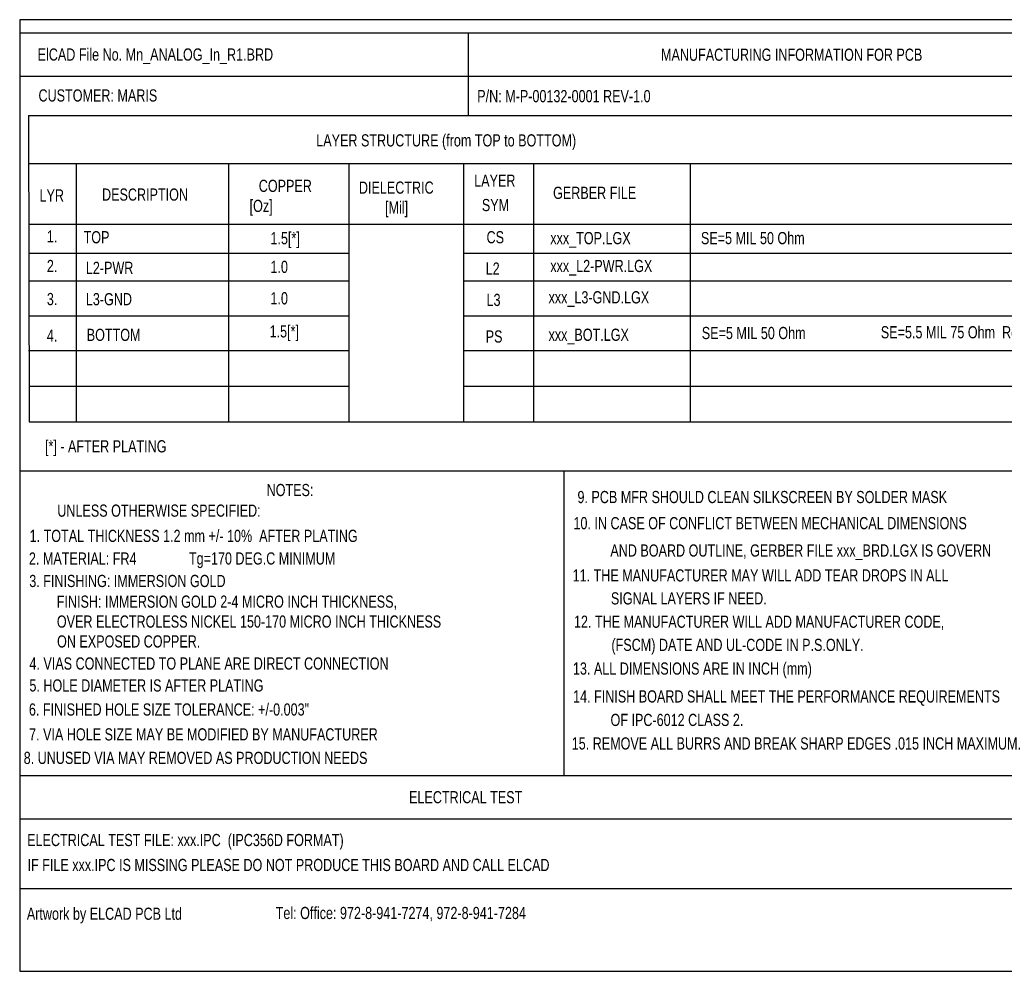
# Model space of a CAD drawing. Extents: x -24 to 300, y -33 to 275.
# Tile 5 of 6: x -21 to 122, y 137 to 275. Entities that reach past the tile are written whole.
import ezdxf

# ---------------------------------------------------------------- set-up
doc = ezdxf.new("R2010")
doc.units = 0
doc.layers.add('BG_DIMENSION', color=80, linetype='CONTINUOUS')

msp = doc.modelspace()

# ---------------------------------------------------------------- linework, layer by layer
at = {"layer": 'BG_DIMENSION'}
msp.add_lwpolyline([(-21.209, 136.5504), (263.906, 136.5504), (263.906, 275.3614), (-21.209, 275.3614)], close=True, dxfattribs=at)
for points in [[(-21.209, 273.4564), (186.944, 273.4564)], [(44.196, 273.4564), (44.196, 261.3914)], [(-21.209, 267.1064), (186.944, 267.1064)], [(-19.939, 261.3914), (186.944, 261.3914)], [(-19.939, 261.3914), (-19.812, 216.6874)], [(-19.939, 254.4064), (153.416, 254.4064)], [(-12.954, 254.4064), (-12.954, 216.6874)], [(9.271, 254.4064), (9.271, 216.6874)], [(26.797, 254.4064), (26.797, 216.6874), (43.561, 216.6874), (43.561, 254.4064)], [(53.721, 254.4064), (53.721, 216.6874)], [(76.581, 254.4064), (76.581, 216.6874)], [(-19.939, 245.5164), (186.944, 245.5164)], [(-19.939, 241.3254), (26.797, 241.3254)], [(43.561, 241.3254), (186.944, 241.3254)], [(-19.939, 237.2614), (26.797, 237.2614)], [(43.561, 237.2614), (186.944, 237.2614)], [(-19.939, 232.1814), (26.797, 232.1814)], [(43.561, 232.1814), (186.944, 232.1814)], [(-19.939, 227.1014), (26.797, 227.1014)], [(43.561, 227.1014), (186.944, 227.1014)], [(-19.812, 221.8944), (26.797, 221.8944)], [(43.561, 221.8944), (186.944, 221.8944)], [(-19.812, 216.6874), (26.924, 216.6874)], [(43.561, 216.6874), (186.944, 216.6874)], [(-21.209, 209.5754), (263.906, 209.5754)], [(58.166, 209.5754), (58.166, 165.1254)], [(-21.209, 165.1254), (263.906, 165.1254)], [(-21.209, 158.7754), (144.018, 158.7754)], [(-21.209, 148.6154), (144.018, 148.6154)]]:
    msp.add_lwpolyline(points, dxfattribs=at)

# ---------------------------------------------------------------- texts
at = {"layer": 'BG_DIMENSION', "width": 0.771429}
for s, p in [('ElCAD File No. Mn_ANALOG_In_R1.BRD', (-18.5928, 269.3924)), ('MANUFACTURING INFORMATION FOR PCB', (72.3392, 269.367)), ('CUSTOMER: MARIS', (-18.4658, 263.4234)), (' P/N: M-P-00132-0001 REV-1.0', (45.0215, 263.3218)), ('LAYER STRUCTURE (from TOP to BOTTOM)', (22.0472, 256.8702)), ('LAYER', (45.085, 250.994334)), ('COPPER', (13.6652, 250.232334)), ('DIELECTRIC', (28.2702, 249.978334)), ('LYR', (-18.3134, 248.835334)), ('DESCRIPTION', (-9.1948, 248.962334)), ('GERBER FILE', (56.5912, 249.216334)), ('   [Oz]', (10.795, 247.311334)), ('[Mil]', (32.0802, 247.082734)), ('SYM', (46.2026, 247.438334)), ('1.', (-17.2466, 242.866334)), ('TOP', (-11.8872, 242.739334)), ('1.5[*]', (15.367, 242.5954)), ('CS', (46.8884, 242.739334)), ('xxx_TOP.LGX', (56.1848, 242.612334)), ('SE=5 MIL 50 Ohm', (78.1558, 242.612334)), ('2.', (-17.2466, 238.548334)), ('L2-PWR', (-11.557, 238.2774)), ('1.0', (15.367, 238.421334)), ('L2', (46.7614, 238.167334)), ('xxx_L2-PWR.LGX', (56.1848, 238.548334)), ('3.', (-17.2466, 233.722334)), ('1.0', (15.367, 233.8324)), ('xxx_L3-GND.LGX', (55.9308, 233.976334)), ('L3-GND', (-11.557, 233.7054)), ('L3', (46.8884, 233.595334)), ('4.', (-17.2466, 228.388334)), ('BOTTOM', (-11.43, 228.4984)), ('1.5[*]', (15.24, 229.0064)), ('PS', (46.7614, 228.261334)), ('xxx_BOT.LGX', (55.9308, 228.515334)), ('SE=5 MIL 50 Ohm', (78.2828, 228.769334)), ('SE=5.5 MIL 75 Ohm  Ref.to Layer L2-PWR', (104.394, 228.8794)), ('[*] - AFTER PLATING', (-17.526, 212.2424)), ('NOTES:', (14.8082, 205.867)), (' 9. PCB MFR SHOULD CLEAN SILKSCREEN BY SOLDER MASK', (59.6392, 204.842534)), ('UNLESS OTHERWISE SPECIFIED:', (-15.7226, 202.861334)), ('10. IN CASE OF CONFLICT BETWEEN MECHANICAL DIMENSIONS', (59.563, 201.032534)), ('1. TOTAL THICKNESS 1.2 mm +/- 10%  AFTER PLATING', (-19.7612, 199.178334)), ('AND BOARD OUTLINE, GERBER FILE xxx_BRD.LGX IS GOVERN', (64.9478, 197.044734)), ('2. MATERIAL: FR4', (-19.8628, 195.876334)), ('Tg=170 DEG.C MINIMUM', (3.4798, 195.8848)), ('3. FINISHING: IMMERSION GOLD', (-19.812, 192.599734)), ('11. THE MANUFACTURER MAY WILL ADD TEAR DROPS IN ALL', (59.436, 193.412534)), ('FINISH: IMMERSION GOLD 2-4 MICRO INCH THICKNESS,', (-15.7988, 189.5856)), ('SIGNAL LAYERS IF NEED.', (65.024, 190.059734)), ('OVER ELECTROLESS NICKEL 150-170 MICRO INCH THICKNESS', (-15.7861, 186.6773)), ('12. THE MANUFACTURER WILL ADD MANUFACTURER CODE,', (59.6392, 186.656134)), ('ON EXPOSED COPPER.', (-15.7607, 183.7817)), ('(FSCM) DATE AND UL-CODE IN P.S.ONLY.', (65.1002, 183.277934)), ('4. VIAS CONNECTED TO PLANE ARE DIRECT CONNECTION', (-19.7866, 180.560134)), ('13. ALL DIMENSIONS ARE IN INCH (mm)', (59.4868, 179.823534)), ('5. HOLE DIAMETER IS AFTER PLATING', (-19.7866, 177.359734)), ('14. FINISH BOARD SHALL MEET THE PERFORMANCE REQUIREMENTS', (59.5122, 175.759534)), ('6. FINISHED HOLE SIZE TOLERANCE: +/-0.003"', (-19.8628, 173.854534)), ('OF IPC-6012 CLASS 2.', (64.9732, 172.330534)), ('7. VIA HOLE SIZE MAY BE MODIFIED BY MANUFACTURER', (-19.8374, 170.222334)), ('15. REMOVE ALL BURRS AND BREAK SHARP EDGES .015 INCH MAXIMUM.', (59.309, 168.901534)), (' 8. UNUSED VIA MAY REMOVED AS PRODUCTION NEEDS', (-21.1328, 166.793334)), ('ELECTRICAL TEST', (35.5854, 161.052934)), ('ELECTRICAL TEST FILE: xxx.IPC  (IPC356D FORMAT)', (-20.1168, 154.813)), ('IF FILE xxx.IPC IS MISSING PLEASE DO NOT PRODUCE THIS BOARD AND CALL ELCAD', (-20.066, 151.172334)), ('Artwork by ELCAD PCB Ltd', (-20.1676, 144.060334)), ('Tel: Office: 972-8-941-7274, 972-8-941-7284', (16.129, 144.1704))]:
    msp.add_text(s, height=1.778, dxfattribs=at).set_placement(p)

doc.saveas('drawing.dxf')
